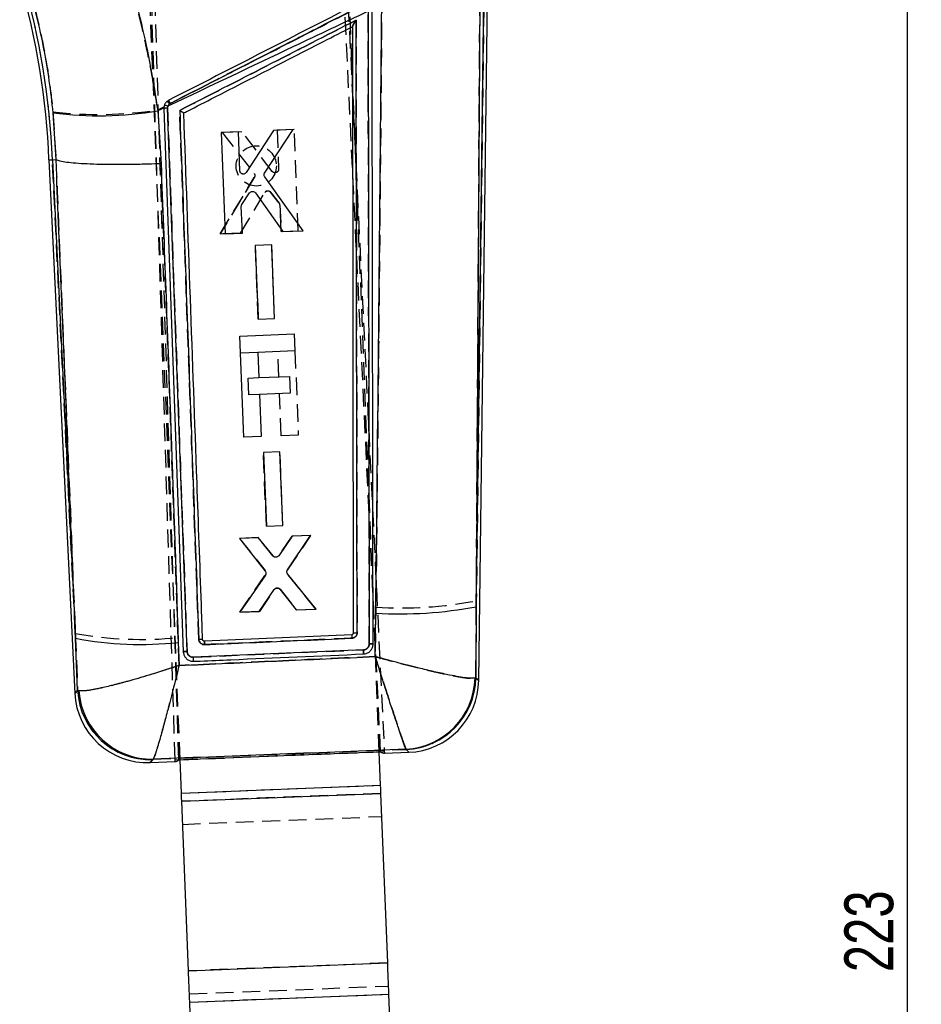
# Model space of a CAD drawing. Extents: x 37 to 414, y 8 to 317.
# Tile 14 of 18: x 160 to 232, y 197 to 275. Entities that reach past the tile are written whole.
import ezdxf

# ---------------------------------------------------------------- set-up
doc = ezdxf.new("R2010")
doc.units = 0
doc.header["$LTSCALE"] = 1.111111
doc.linetypes.add('HIDDEN', pattern=[1.905, 1.27, -0.635])
doc.layers.get('0').update_dxf_attribs({"linetype": 'CONTINUOUS'})
doc.styles.add('SLDTEXTSTYLE0', font='TXT', dxfattribs={"width": 0.75})
doc.dimstyles.new('SLDDIMSTYLE0', dxfattribs={"dimtxt": 3.888889, "dimasz": 3.668889, "dimexe": 0, "dimexo": 0.0625, "dimgap": 0.972222, "dimtad": 1, "dimdec": 0, "dimrnd": 1e-09, "dimzin": 12, "dimtxsty": 'SLDTEXTSTYLE0', "dimsah": 1, "dimcen": 0.09, "dimazin": 3, "dimtfac": 1, "dimtdec": 0, "dimtofl": 0, "dimtmove": 0, "dimatfit": 3, "dimtolj": 1, "dimtzin": 12})

# ---------------------------------------------------------------- blocks, each defined once
blk = doc.blocks.new('_D')
at = {"color": 179, "linetype": 'CONTINUOUS'}
for p, q in [((177.271, 317.066), (231.762, 317.066)), ((230.651, 94.293), (230.651, 317.066)), ((224.153, 94.293), (231.762, 94.293))]:
    blk.add_line(p, q, dxfattribs=at)
for points in [[(230.651, 317.066), (230.086, 313.397), (231.215, 313.397)], [(230.651, 94.293), (231.215, 97.962), (230.086, 97.962)]]:
    blk.add_solid(points, dxfattribs=at)
at = {"color": 179, "linetype": 'CONTINUOUS', "insert": (225.638, 199.248, 0.1), "char_height": 3.8889, "attachment_point": 1, "rotation": 90, "style": 'SLDTEXTSTYLE0'}
blk.add_mtext('223', dxfattribs=at)

msp = doc.modelspace()

# ---------------------------------------------------------------- linework, layer by layer
at = {"color": 7, "linetype": 'HIDDEN'}
for p, q in [((172.64162, 216.156239), (169.839555, 305.851305)), ((172.343846, 216.144422), (169.574533, 305.666247)), ((188.707907, 216.793621), (185.000271, 293.85961)), ((185.305337, 293.233985), (189.00568, 216.80543)), ((172.743547, 216.160284), (170.087753, 283.103937)), ((188.606069, 216.789583), (185.950276, 283.733228)), ((196.981805, 280.191297), (196.328891, 228.818187)), ((170.969838, 267.898949), (171.462022, 268.150361)), ((171.965858, 268.415721), (171.901722, 268.374959)), ((162.623547, 267.746629), (162.863239, 263.941655)), ((177.663652, 266.165459), (176.097637, 266.103486)), ((176.097637, 266.103486), (178.637476, 262.835892)), ((180.089523, 262.999544), (177.663652, 266.165459)), ((181.834725, 266.330505), (180.462474, 266.276205)), ((180.462474, 266.276205), (180.585612, 263.179125)), ((182.15542, 258.266645), (181.834725, 266.330505)), ((164.402345, 226.209866), (162.576146, 263.929004)), ((162.863239, 263.941655), (162.863776, 263.941416)), ((178.655744, 262.523899), (175.932268, 258.020299)), ((175.932268, 258.020299), (178.655744, 262.523899)), ((177.561646, 258.084798), (179.495884, 261.323655)), ((179.952017, 261.354187), (180.639833, 260.485532)), ((180.639833, 260.485532), (179.952017, 261.354187)), ((180.699055, 260.32562), (180.783065, 258.212315)), ((180.783065, 258.212315), (180.699055, 260.32562)), ((175.932268, 258.020299), (177.561646, 258.084798)), ((177.561646, 258.084798), (175.932268, 258.020299)), ((180.783065, 258.212315), (182.15542, 258.266645)), ((180.039805, 257.151479), (178.727794, 257.099556)), ((180.272982, 251.287574), (180.039805, 257.151479)), ((178.727794, 257.099556), (178.960888, 251.235628)), ((178.960888, 251.235628), (178.727794, 257.099556)), ((178.960888, 251.235628), (180.272982, 251.287574)), ((178.922697, 248.591246), (177.551561, 248.536857)), ((180.598518, 246.646734), (180.518863, 248.654576)), ((181.891214, 248.70898), (182.157209, 242.004143)), ((178.15635, 246.549854), (179.00275, 246.583426)), ((178.20959, 245.207841), (178.15635, 246.549854)), ((179.055999, 245.24142), (178.20959, 245.207841)), ((180.784859, 241.949702), (180.651758, 245.304728)), ((182.157209, 242.004143), (180.784859, 241.949702)), ((180.693889, 240.664469), (179.381877, 240.612538)), ((179.381877, 240.612538), (179.614945, 234.748537)), ((179.614945, 234.748537), (179.381877, 240.612538)), ((180.927051, 234.800482), (180.693889, 240.664469)), ((179.614945, 234.748537), (180.927051, 234.800482)), ((178.953217, 233.840311), (177.477944, 233.781921)), ((177.477944, 233.781921), (179.529509, 231.214644)), ((180.136333, 232.38186), (178.953217, 233.840311)), ((181.642268, 233.94675), (180.579521, 232.40062)), ((181.299721, 231.253961), (183.148467, 234.006369)), ((183.148467, 234.006369), (181.642268, 233.94675)), ((179.541413, 230.886856), (177.500189, 227.909507)), ((177.500189, 227.909507), (179.541413, 230.886856)), ((183.561559, 228.149483), (181.314327, 230.926262)), ((179.095715, 227.972673), (180.265562, 229.714485)), ((180.712749, 229.73297), (182.026675, 228.088716)), ((182.026675, 228.088716), (183.561559, 228.149483)), ((188.331638, 228.304857), (188.284505, 224.372404)), ((196.294797, 222.662488), (196.328891, 228.818187)), ((177.500189, 227.909507), (179.095715, 227.972673)), ((179.095715, 227.972673), (177.500189, 227.909507)), ((164.402345, 226.209866), (164.583867, 221.661182)), ((172.660881, 223.655017), (172.586824, 225.88511)), ((173.804001, 224.324005), (187.343578, 224.907355)), ((196.294797, 222.662488), (196.230243, 222.645203)), ((164.691068, 221.633727), (164.583867, 221.661182)), ((172.743641, 216.157915), (188.70802, 216.791252)), ((190.738316, 216.986859), (190.756805, 216.97324)), ((170.572337, 216.177965), (170.60192, 216.200219)), ((172.849084, 213.50004), (188.711606, 214.129345)), ((188.737337, 213.480758), (172.874815, 212.851459)), ((172.947719, 211.013796), (188.81024, 211.643094)), ((189.272988, 199.978789), (173.410466, 199.349491)), ((173.48337, 197.511828), (189.345892, 198.141126)), ((173.5091, 196.863243), (189.371622, 197.492542))]:
    msp.add_line(p, q, dxfattribs=at)
at = {"color": 7, "linetype": 'CONTINUOUS'}
for p, q in [((196.322789, 228.338206), (196.981805, 280.191297)), ((196.519264, 222.461695), (197.252953, 280.190224)), ((196.61085, 276.791969), (196.322789, 228.338206)), ((187.716348, 275.750438), (187.803924, 225.388782)), ((186.461151, 274.521867), (186.461149, 274.52294)), ((186.461151, 274.521867), (186.537903, 226.2484)), ((171.745338, 268.039862), (171.767957, 268.188858)), ((162.866559, 263.941796), (162.634009, 267.671572)), ((171.451631, 268.038573), (170.97538, 267.812291)), ((170.97538, 267.812291), (171.229377, 263.614068)), ((171.451631, 268.038573), (171.452024, 268.003376)), ((171.452024, 268.003376), (173.000711, 224.750811)), ((173.301483, 224.788407), (171.745338, 268.039862)), ((177.384303, 266.15409), (176.012063, 266.099507)), ((176.012063, 266.099507), (176.331191, 258.03558)), ((177.506901, 263.056988), (177.384303, 266.15409)), ((180.183102, 266.265409), (178.015657, 262.917267)), ((179.476105, 262.869166), (181.749104, 266.327688)), ((181.749104, 266.327688), (180.183102, 266.265409)), ((162.305268, 263.917068), (162.576146, 263.929004)), ((162.305268, 263.917068), (164.3619, 221.438447)), ((162.576146, 263.929004), (162.866559, 263.941796)), ((162.576146, 263.929004), (164.420843, 225.827793)), ((162.867096, 263.941565), (162.866559, 263.941796)), ((182.5543, 258.283006), (179.48261, 262.556704)), ((177.666236, 260.367559), (178.283075, 261.287974)), ((178.74019, 261.293674), (180.924933, 258.218231)), ((177.703536, 258.090148), (177.619867, 260.203468)), ((176.331191, 258.03558), (177.703536, 258.090148)), ((180.924933, 258.218231), (182.5543, 258.283006)), ((180.040343, 257.151628), (178.728342, 257.099451)), ((180.272519, 251.287663), (180.040343, 257.151628)), ((178.728342, 257.099451), (178.960433, 251.235502)), ((178.960433, 251.235502), (180.272519, 251.287663)), ((177.497642, 249.895947), (181.837294, 250.068115)), ((177.817557, 241.831982), (177.497642, 249.895947)), ((181.837294, 250.068115), (181.891213, 248.709017)), ((181.891213, 248.709017), (178.923911, 248.591298)), ((178.923911, 248.591298), (179.003566, 246.583464)), ((179.003566, 246.583464), (181.445733, 246.680343)), ((181.445733, 246.680343), (181.498974, 245.338337)), ((181.498974, 245.338337), (179.056806, 245.24145)), ((179.056806, 245.24145), (179.189907, 241.886424)), ((179.189907, 241.886424), (177.817557, 241.831982)), ((180.694409, 240.664611), (179.382406, 240.612442)), ((179.382406, 240.612442), (179.614519, 234.74841)), ((180.926616, 234.800579), (180.694409, 240.664611)), ((179.614519, 234.74841), (180.926616, 234.800579)), ((178.969181, 233.840706), (177.462994, 233.780811)), ((177.462994, 233.780811), (179.523974, 231.183516)), ((180.151072, 232.383618), (178.969181, 233.840706)), ((181.658214, 233.947629), (180.594353, 232.400032)), ((181.291737, 231.284553), (183.133476, 234.006287)), ((183.133476, 234.006287), (181.658214, 233.947629)), ((179.535374, 230.855683), (177.515179, 227.909611)), ((183.57651, 228.150563), (181.305837, 230.956854)), ((179.050053, 227.970624), (180.229593, 229.713807)), ((180.676839, 229.730802), (181.980995, 228.087144)), ((181.980995, 228.087144), (183.57651, 228.150563)), ((196.322789, 228.338206), (196.291649, 222.665304)), ((177.515179, 227.909611), (179.050053, 227.970624)), ((188.281088, 224.373037), (188.32205, 227.82276)), ((164.586852, 221.664185), (164.420843, 225.827793)), ((186.40649, 226.112271), (174.680916, 225.604163)), ((186.5379, 226.2484), (186.537902, 226.248885)), ((172.601229, 225.501964), (172.662603, 223.65758)), ((174.540809, 225.716853), (174.53859, 225.736747)), ((187.343322, 224.907422), (173.803676, 224.324012)), ((196.291649, 222.665304), (196.226374, 222.647915)), ((164.586852, 221.664185), (164.694349, 221.636871)), ((172.343846, 216.144422), (189.00568, 216.80543)), ((188.711606, 214.129345), (188.606069, 216.789583)), ((188.70802, 216.791252), (188.707907, 216.793621)), ((189.010523, 216.676781), (190.963574, 216.754267)), ((190.753906, 216.976309), (190.735209, 216.990093)), ((170.369973, 215.937274), (172.34921, 216.015795)), ((170.604725, 216.20358), (170.575059, 216.181198)), ((172.641694, 216.153869), (172.64162, 216.156239)), ((172.641694, 216.153869), (172.743641, 216.157915)), ((172.849084, 213.50004), (172.743547, 216.160284)), ((172.849084, 213.50004), (188.711606, 214.129345)), ((172.874815, 212.851459), (188.737337, 213.480758)), ((189.272988, 199.978789), (188.737337, 213.480758)), ((173.410466, 199.349491), (172.874815, 212.851459)), ((173.410466, 199.349491), (189.272988, 199.978789)), ((173.5091, 196.863243), (189.371622, 197.492542)), ((173.99867, 184.522835), (173.5091, 196.863243)), ((189.861192, 185.152138), (189.371622, 197.492542))]:
    msp.add_line(p, q, dxfattribs=at)
at = {"color": 7, "linetype": 'CONTINUOUS', "flags": 128}
for points in [[(173.000724, 224.750491), (173.001929, 224.731015), (173.003134, 224.711547)], [(189.00568, 216.80543), (189.009126, 216.734262), (189.011201, 216.691391), (189.011906, 216.676841)], [(172.347826, 216.015743), (172.347376, 216.030309), (172.346049, 216.073209), (172.343846, 216.144422)], [(188.737337, 213.480758), (188.7343, 213.55732), (188.731191, 213.63567), (188.728021, 213.71557), (188.7248, 213.796759), (188.721539, 213.878991), (188.718244, 213.962005), (188.714931, 214.045541), (188.711606, 214.129345)], [(172.874815, 212.851459), (172.871777, 212.928021), (172.868669, 213.006372), (172.865499, 213.086264), (172.862278, 213.167461), (172.859016, 213.249693), (172.855723, 213.332707), (172.852409, 213.416243), (172.849084, 213.50004)], [(189.371622, 197.492542), (189.358879, 197.813777), (189.346175, 198.134007), (189.33355, 198.452229), (189.321044, 198.767448), (189.308697, 199.078681), (189.296546, 199.384952), (189.284631, 199.6853), (189.272988, 199.978789)], [(173.5091, 196.863243), (173.496356, 197.184475), (173.483652, 197.504705), (173.471028, 197.82293), (173.458522, 198.138149), (173.446175, 198.449383), (173.434025, 198.75565), (173.422109, 199.056001), (173.410466, 199.349491)]]:
    msp.add_lwpolyline(points, dxfattribs=at)
at = {"color": 8, "linetype": 'CONTINUOUS', "flags": 128}
for points in [[(196.291649, 222.665304), (196.49361, 222.484643), (196.519264, 222.461695)], [(164.3619, 221.438447), (164.387241, 221.463876), (164.586852, 221.664185)], [(190.963574, 216.754267), (190.939941, 216.779293), (190.753906, 216.976309)], [(170.575059, 216.181198), (170.393076, 215.964751), (170.369973, 215.937274)]]:
    msp.add_lwpolyline(points, dxfattribs=at)
at = {"color": 7, "linetype": 'HIDDEN', "flags": 128}
for points in [[(196.519264, 222.461695), (196.494658, 222.483704), (196.294797, 222.662488)], [(164.583867, 221.661182), (164.386245, 221.462877), (164.3619, 221.438447)], [(190.756805, 216.97324), (190.940909, 216.778265), (190.963574, 216.754267)], [(170.369973, 215.937274), (170.392168, 215.963671), (170.572337, 216.177965)]]:
    msp.add_lwpolyline(points, dxfattribs=at)
at = {"color": 7, "linetype": 'HIDDEN'}
msp.add_circle((178.811832, 263.434304), 1.6, dxfattribs=at)
at = {"color": 7, "linetype": 'CONTINUOUS'}
for centre, radius, start, end in [((102.987172, 261.563499), 59.364769, 2.27207557, 16.27185122), ((102.987172, 261.563499), 59.635908, 2.27327664, 16.27185122), ((171.354911, 267.217407), 1.055616, 66.96555797, 82.55830887), ((161.87749, 263.323921), 11.300712, 26.77730313, 28.18434134), ((166.3262, 296.105512), 28.672656, 262.60145144, 279.33152724), ((171.705373, 267.163901), 0.876872, 87.38771581, 106.79352778), ((190.193143, 261.131047), 33.360799, 266.78478829, 280.58756235), ((169.59706, 252.931015), 27.593077, 259.18776135, 276.2504118), ((193.64292, 226.235027), 7.237471, 180.97185375, 183.19534815), ((190.402824, 222.806307), 5.825704, 273.27078164, 358.44201967), ((190.482586, 222.780169), 5.810199, 272.67652942, 358.86721347), ((190.734231, 222.535217), 5.7855, 272.04696997, 359.48318591), ((170.140631, 221.718226), 5.7855, 182.57962199, 272.4484037), ((170.389003, 221.989482), 5.811263, 183.20892274, 271.83471771), ((170.512459, 222.034534), 5.831684, 183.91003739, 270.90654443)]:
    msp.add_arc(centre, radius, start, end, dxfattribs=at)
at = {"color": 7, "linetype": 'HIDDEN'}
for centre, radius, start, end in [((102.987172, 261.563499), 59.635908, 2.27327664, 16.27185122), ((169.477722, 266.574025), 3.019791, 36.61086031, 41.87956661), ((160.727204, 262.735783), 12.592419, 26.81172048, 28.07110479), ((166.243186, 298.151918), 30.619984, 263.21109606, 278.87996588), ((171.70523, 267.163385), 0.877325, 87.39365824, 106.77485091), ((179.735192, 261.178296), 0.279997, 113.07606142, 148.72446604), ((180.424072, 260.3147), 0.275201, 2.27470923, 38.37034633), ((180.497228, 229.555239), 0.28112, 106.95141882, 145.49564922), ((190.338732, 259.587918), 31.347382, 266.3289828, 281.01637808), ((169.65204, 255.217594), 29.478935, 259.74188576, 275.71356437), ((196.883011, 226.351818), 10.479259, 181.30984686, 182.84588943), ((190.407201, 222.80261), 5.825169, 273.25856593, 358.45156945), ((190.486062, 222.776787), 5.80986, 272.67099215, 358.87272925), ((170.385703, 221.985882), 5.810915, 183.20321911, 271.8405336), ((170.508664, 222.03059), 5.831117, 183.90254784, 270.91636059)]:
    msp.add_arc(centre, radius, start, end, dxfattribs=at)
at = {"color": 7, "linetype": 'CONTINUOUS'}
for centre, major_axis, start_param, end_param in [((185.564664, 287.849128), (-3.448912, 71.172211), 3.08141312, 3.141257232), ((170.146004, 287.237438), (-2.200152, 71.221752), 3.141928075, 3.201772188)]:
    msp.add_ellipse(centre, major_axis=major_axis, ratio=0.069924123, start_param=start_param, end_param=end_param, dxfattribs=at)
at = {"color": 7, "linetype": 'HIDDEN'}
for points, knots in [([(170.969838, 267.898949), (170.783305, 269.04458), (170.410247, 271.335792), (169.655953, 274.776655), (168.769051, 278.20844), (168.05577, 280.454552), (167.699133, 281.577596)], [0, 0, 0, 0, 0.246889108, 0.493767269, 0.7468862, 1, 1, 1, 1]), ([(160.584494, 278.057987), (160.822366, 277.238118), (161.298119, 275.598357), (161.868338, 273.035249), (162.331058, 270.412473), (162.526047, 268.635272), (162.623547, 267.746629)], [0, 0, 0, 0, 0.245832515, 0.491671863, 0.745823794, 1, 1, 1, 1]), ([(196.328891, 228.818187), (196.357824, 233.610772), (196.455875, 249.852077), (196.552115, 266.091821), (196.619957, 277.539441)], [0, 0, 0, 0, 0.295086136, 1, 1, 1, 1]), ([(188.813886, 277.012313), (188.711937, 265.567345), (188.567317, 249.332026), (188.385333, 233.09555), (188.331638, 228.304857)], [0, 0, 0, 0, 0.704942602, 1, 1, 1, 1]), ([(171.901722, 268.374959), (176.002333, 270.469217), (181.11915, 273.08247), (186.235994, 275.695706), (187.252207, 276.214698)], [0, 0, 0, 0, 0.801398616, 1, 1, 1, 1]), ([(187.124975, 276.174122), (184.598472, 274.881009), (179.545469, 272.294786), (174.492393, 269.708742), (171.965858, 268.415721)], [0, 0, 0, 0, 0.500000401, 1, 1, 1, 1]), ([(187.803901, 225.388857), (187.789893, 233.793458), (187.761878, 250.602597), (187.731306, 267.409876), (187.71602, 275.813485)], [0, 0, 0, 0, 0.500001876, 1, 1, 1, 1]), ([(172.715576, 267.856831), (175.009859, 269.031008), (179.689439, 271.42594), (184.368958, 273.821025), (186.754223, 275.041858)], [0, 0, 0, 0, 0.490275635, 1, 1, 1, 1]), ([(186.754223, 275.041858), (186.753576, 275.0408), (186.712724, 274.973999), (186.635222, 274.845136), (186.543306, 274.68642), (186.488977, 274.58656), (186.464941, 274.537789), (186.46231, 274.527508), (186.461149, 274.522969)], [0, 0, 0, 0, 0.005314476, 0.335571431, 0.640500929, 0.809002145, 0.91569477, 1, 1, 1, 1]), ([(186.754223, 275.041858), (186.769159, 266.823395), (186.798701, 250.567588), (186.825889, 234.310362), (186.839332, 226.272317)], [0, 0, 0, 0, 0.50557091, 1, 1, 1, 1]), ([(171.901722, 268.374959), (171.87475, 268.350222), (171.81406, 268.294562), (171.753911, 268.176857), (171.748054, 268.085486), (171.745125, 268.039802)], [0, 0, 0, 0, 0.285715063, 0.6428684, 1, 1, 1, 1]), ([(171.745125, 268.039802), (172.00495, 260.830489), (172.524593, 246.41207), (173.042486, 231.996385), (173.30143, 224.788645)], [0, 0, 0, 0, 0.500007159, 1, 1, 1, 1]), ([(172.715576, 267.856831), (172.716636, 267.856212), (172.723784, 267.852046), (172.766848, 267.826817), (172.840194, 267.782959), (172.926062, 267.729604), (172.988314, 267.688957), (173.027859, 267.660965), (173.034544, 267.653574), (173.037667, 267.650122)], [0, 0, 0, 0, 0.007092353, 0.047795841, 0.287836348, 0.495429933, 0.676734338, 0.848986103, 1, 1, 1, 1]), ([(174.230566, 225.751603), (173.97997, 232.727544), (173.475827, 246.761558), (172.96998, 260.797691), (172.715576, 267.856831)], [0, 0, 0, 0, 0.497073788, 1, 1, 1, 1]), ([(162.863776, 263.941416), (163.142215, 257.128917), (163.656314, 244.5506), (164.167857, 231.974614), (164.402345, 226.209866)], [0, 0, 0, 0, 0.541606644, 1, 1, 1, 1]), ([(172.586824, 225.88511), (172.38874, 231.656363), (171.957093, 244.232548), (171.486199, 256.809778), (171.231399, 263.615275)], [0, 0, 0, 0, 0.45890334, 1, 1, 1, 1]), ([(178.637476, 262.835892), (178.654165, 262.80927), (178.687543, 262.756027), (178.700104, 262.661144), (178.686271, 262.581508), (178.663696, 262.538905), (178.655744, 262.523899)], [0, 0, 0, 0, 0.28212009, 0.564230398, 0.846501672, 1, 1, 1, 1]), ([(180.396039, 262.90551), (180.365751, 262.89859), (180.305177, 262.884751), (180.212432, 262.903759), (180.138235, 262.944385), (180.103649, 262.983548), (180.089523, 262.999544)], [0, 0, 0, 0, 0.270674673, 0.541326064, 0.812658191, 1, 1, 1, 1]), ([(180.585612, 263.179125), (180.583693, 263.147651), (180.579854, 263.084701), (180.534701, 263.00001), (180.471153, 262.937188), (180.419142, 262.915253), (180.396039, 262.90551)], [0, 0, 0, 0, 0.263735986, 0.527496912, 0.790115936, 1, 1, 1, 1]), ([(179.625446, 261.435891), (179.655359, 261.445338), (179.715184, 261.464233), (179.81002, 261.452689), (179.893137, 261.415749), (179.933385, 261.373667), (179.952017, 261.354187)], [0, 0, 0, 0, 0.2587273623, 0.5174419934, 0.7766174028, 1, 1, 1, 1]), ([(180.409321, 232.28758), (180.37776, 232.284171), (180.314642, 232.277354), (180.222585, 232.30759), (180.165483, 232.348826), (180.140504, 232.377144), (180.136338, 232.381867)], [0, 0, 0, 0, 0.3121664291, 0.624301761, 0.9373430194, 1, 1, 1, 1]), ([(180.415265, 229.824142), (180.446068, 229.830285), (180.507674, 229.842569), (180.600912, 229.820783), (180.669967, 229.780254), (180.701816, 229.745053), (180.712749, 229.73297)], [0, 0, 0, 0, 0.283625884, 0.567231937, 0.851441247, 1, 1, 1, 1]), ([(186.416676, 225.831533), (186.213869, 225.822791), (185.199832, 225.779081), (181.28946, 225.61051), (177.581918, 225.450816), (174.6856, 225.326063)], [0, 0, 0, 0, 0.051863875, 0.259319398, 1, 1, 1, 1]), ([(186.839332, 226.272317), (186.837952, 226.246465), (186.833935, 226.171228), (186.789311, 226.051382), (186.694528, 225.93506), (186.565521, 225.852883), (186.466402, 225.83866), (186.416676, 225.831525)], [0, 0, 0, 0, 0.115656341, 0.3366019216, 0.5572982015, 0.7779045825, 1, 1, 1, 1]), ([(186.537902, 226.248885), (186.542425, 226.251903), (186.551471, 226.257939), (186.621028, 226.265639), (186.720553, 226.271114), (186.799739, 226.271916), (186.839332, 226.272317)], [0, 0, 0, 0, 0.250000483, 0.499998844, 0.749999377, 1, 1, 1, 1]), ([(174.685597, 225.326115), (174.635692, 225.329651), (174.535879, 225.336724), (174.401147, 225.409199), (174.297852, 225.518478), (174.241887, 225.639937), (174.233721, 225.72048), (174.230566, 225.751603)], [0, 0, 0, 0, 0.215728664, 0.431474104, 0.647460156, 0.863773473, 1, 1, 1, 1]), ([(174.680915, 225.604178), (174.680666, 225.60009), (174.680167, 225.591915), (174.680963, 225.528732), (174.682766, 225.437625), (174.684654, 225.36325), (174.685599, 225.326063)], [0, 0, 0, 0, 0.249998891, 0.500005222, 0.750002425, 1, 1, 1, 1]), ([(187.343579, 224.90734), (187.379436, 224.911386), (187.46917, 224.921511), (187.602354, 224.98606), (187.719511, 225.101089), (187.791558, 225.242326), (187.800017, 225.34268), (187.803909, 225.388857)], [0, 0, 0, 0, 0.147099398, 0.368115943, 0.589480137, 0.811103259, 1, 1, 1, 1]), ([(187.803909, 225.389132), (187.844083, 225.388794), (187.924432, 225.388117), (188.026121, 225.382731), (188.096575, 225.375104), (188.106382, 225.369097), (188.111211, 225.36614)], [0, 0, 0, 0, 0.251898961, 0.503799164, 0.755696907, 1, 1, 1, 1]), ([(188.284505, 224.372404), (185.66752, 224.253846), (180.45948, 224.017906), (175.251772, 223.775578), (172.660881, 223.655017)], [0, 0, 0, 0, 0.502489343, 1, 1, 1, 1]), ([(173.000718, 224.750655), (173.005116, 224.75432), (173.013912, 224.761651), (173.083228, 224.773097), (173.18263, 224.783059), (173.261826, 224.786892), (173.301424, 224.788809)], [0, 0, 0, 0, 0.24999945, 0.499998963, 0.749999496, 1, 1, 1, 1]), ([(173.30143, 224.788645), (173.306649, 224.744552), (173.318253, 224.64651), (173.392673, 224.508913), (173.512348, 224.396882), (173.656525, 224.330567), (173.757419, 224.326083), (173.804, 224.324012)], [0, 0, 0, 0, 0.175175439, 0.389511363, 0.603360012, 0.816876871, 1, 1, 1, 1]), ([(187.344071, 224.90737), (187.34497, 224.886453), (187.346766, 224.844618), (187.349492, 224.783273), (187.352098, 224.726254), (187.354481, 224.675905), (187.356543, 224.634302), (187.358184, 224.603459), (187.359223, 224.586296), (187.359584, 224.58236), (187.359721, 224.580863)], [0, 0, 0, 0, 0.131339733, 0.262675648, 0.394024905, 0.525363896, 0.656713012, 0.788051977, 0.919393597, 1, 1, 1, 1]), ([(188.284505, 224.372404), (188.286375, 224.366518), (188.487149, 223.734483), (188.877167, 222.514166), (189.384318, 220.94701), (189.800321, 219.678709), (190.115771, 218.73132), (190.359806, 218.013503), (190.605389, 217.308756), (190.685455, 217.114867), (190.738316, 216.986859)], [0, 0, 0, 0, 0.001590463, 0.170780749, 0.331684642, 0.459581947, 0.587454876, 0.692090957, 0.796714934, 1, 1, 1, 1]), ([(188.284505, 224.372404), (188.290467, 224.370735), (188.930603, 224.191517), (190.176655, 223.853139), (191.804311, 223.440523), (193.145577, 223.12549), (194.167812, 222.906256), (194.964017, 222.757296), (195.771594, 222.631517), (196.047853, 222.63976), (196.230243, 222.645203)], [0, 0, 0, 0, 0.001590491, 0.1707796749, 0.3316833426, 0.4595811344, 0.5874542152, 0.6920903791, 0.7967143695, 1, 1, 1, 1]), ([(172.660881, 223.655017), (172.655005, 223.65307), (172.000788, 223.436265), (170.725414, 223.028343), (169.060105, 222.534646), (167.689888, 222.161871), (166.44829, 221.858438), (165.289533, 221.627493), (164.896303, 221.631589), (164.691068, 221.633727)], [0, 0, 0, 0, 0.001604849, 0.178681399, 0.346562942, 0.479530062, 0.612466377, 0.797737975, 1, 1, 1, 1]), ([(172.660881, 223.655017), (172.659405, 223.649027), (172.495028, 222.981982), (172.173266, 221.697535), (171.749607, 220.062684), (171.39795, 218.753762), (171.076144, 217.604886), (170.770988, 216.589186), (170.659899, 216.333608), (170.60192, 216.200219)], [0, 0, 0, 0, 0.001604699, 0.178686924, 0.346568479, 0.479537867, 0.612476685, 0.797748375, 1, 1, 1, 1]), ([(170.60192, 216.200219), (173.960249, 216.331101), (180.672355, 216.592686), (187.384513, 216.855528), (190.738316, 216.986859)], [0, 0, 0, 0, 0.500339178, 1, 1, 1, 1])]:
    msp.add_open_spline(points, degree=3, knots=knots, dxfattribs=at)
at = {"color": 7, "linetype": 'CONTINUOUS'}
for points, knots in [([(167.833635, 281.331951), (168.169004, 280.248412), (168.839746, 278.081322), (169.690309, 274.719381), (170.425743, 271.292166), (170.792165, 268.972265), (170.97538, 267.812291)], [0, 0, 0, 0, 0.246887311, 0.493777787, 0.746883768, 1, 1, 1, 1]), ([(162.634009, 267.671572), (162.5427, 268.518853), (162.36009, 270.213347), (161.921711, 272.770619), (161.36762, 275.327092), (160.890442, 276.998535), (160.651856, 277.834246)], [0, 0, 0, 0, 0.246009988, 0.492000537, 0.746003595, 1, 1, 1, 1]), ([(186.996804, 276.421482), (184.470396, 275.128098), (179.417581, 272.541331), (174.364731, 269.954683), (171.838305, 268.661359)], [0, 0, 0, 0, 0.499999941, 1, 1, 1, 1]), ([(171.966363, 268.415162), (174.493109, 269.707741), (179.546605, 272.292901), (184.600054, 274.878206), (187.126779, 276.170859)], [0, 0, 0, 0, 0.499999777, 1, 1, 1, 1]), ([(188.32205, 227.82276), (188.331459, 228.643793), (188.516516, 244.791043), (188.66046, 260.936941), (188.797085, 276.261875)], [0, 0, 0, 0, 0.0508466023, 1, 1, 1, 1]), ([(187.716348, 275.750438), (185.737289, 274.813529), (180.41968, 272.296112), (175.104796, 269.772964), (171.767957, 268.188858)], [0, 0, 0, 0, 0.372170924, 1, 1, 1, 1]), ([(188.111202, 225.366333), (188.110911, 225.568744), (188.109459, 226.580796), (188.103308, 230.831376), (188.078787, 247.417192), (188.052147, 263.19165), (188.030976, 275.728026)], [0, 0, 0, 0, 0.012056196, 0.060281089, 0.253180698, 1, 1, 1, 1]), ([(186.754433, 275.041962), (184.369095, 273.821084), (179.689576, 271.425985), (175.009997, 269.031037), (172.715786, 267.85689)], [0, 0, 0, 0, 0.509739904, 1, 1, 1, 1]), ([(173.037675, 267.650122), (173.132722, 267.698777), (173.950555, 268.117427), (177.659528, 270.016076), (182.038975, 272.257999), (185.695622, 274.129966), (186.461151, 274.521867)], [0, 0, 0, 0, 0.0212418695, 0.1827758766, 0.8289119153, 1, 1, 1, 1]), ([(186.461149, 274.52294), (186.462308, 274.527459), (186.464934, 274.537692), (186.488927, 274.586308), (186.543115, 274.685923), (186.635164, 274.844665), (186.712589, 274.973863), (186.753786, 275.040909), (186.754433, 275.041962)], [0, 0, 0, 0, 0.084204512, 0.190690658, 0.358772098, 0.662846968, 0.994705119, 1, 1, 1, 1]), ([(186.839358, 226.272391), (186.825946, 234.310428), (186.79882, 250.567706), (186.769338, 266.823481), (186.754433, 275.041962)], [0, 0, 0, 0, 0.494427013, 1, 1, 1, 1]), ([(171.838305, 268.661359), (171.770893, 268.618072), (171.636072, 268.5315), (171.503198, 268.326476), (171.455872, 268.153302), (171.452288, 268.056352), (171.451631, 268.038573)], [0, 0, 0, 0, 0.30993796, 0.619849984, 0.930284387, 1, 1, 1, 1]), ([(171.767957, 268.188858), (171.772224, 268.199892), (171.792761, 268.252997), (171.851101, 268.341222), (171.927924, 268.390504), (171.966363, 268.415162)], [0, 0, 0, 0, 0.115851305, 0.557608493, 1, 1, 1, 1]), ([(172.715786, 267.85689), (172.716847, 267.856272), (172.723891, 267.852167), (172.766853, 267.826976), (172.840132, 267.783175), (172.926027, 267.729775), (172.988296, 267.689071), (173.027887, 267.661013), (173.034555, 267.653593), (173.037675, 267.650122)], [0, 0, 0, 0, 0.007092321, 0.047100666, 0.287226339, 0.49490292, 0.676268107, 0.848548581, 1, 1, 1, 1]), ([(172.715786, 267.85689), (172.970167, 260.797757), (173.475967, 246.761644), (173.980047, 232.727584), (174.230612, 225.751625)], [0, 0, 0, 0, 0.502926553, 1, 1, 1, 1]), ([(174.53859, 225.736747), (174.534391, 225.85452), (174.501363, 226.780702), (174.352972, 230.940574), (173.858322, 244.793133), (173.389939, 257.838721), (173.037675, 267.650122)], [0, 0, 0, 0, 0.008430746, 0.066300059, 0.297777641, 1, 1, 1, 1]), ([(164.420843, 225.827793), (164.176974, 231.824401), (163.660354, 244.52781), (163.14119, 257.23354), (162.867096, 263.941565)], [0, 0, 0, 0, 0.472047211, 1, 1, 1, 1]), ([(171.229377, 263.614068), (171.162074, 263.611454), (170.716494, 263.594151), (169.813265, 263.566007), (168.547543, 263.543577), (167.272689, 263.540995), (166.104244, 263.56039), (165.070791, 263.600371), (164.206405, 263.66053), (163.533956, 263.738658), (163.059494, 263.832243), (162.931229, 263.905125), (162.867096, 263.941565)], [0, 0, 0, 0, 0.016456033, 0.108947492, 0.220330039, 0.331712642, 0.443094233, 0.554475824, 0.665856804, 0.777237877, 0.88861892, 1, 1, 1, 1]), ([(171.229377, 263.614068), (171.480813, 256.913251), (171.957527, 244.208717), (172.394657, 231.505201), (172.601229, 225.501964)], [0, 0, 0, 0, 0.527435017, 1, 1, 1, 1]), ([(177.717554, 262.79925), (177.688039, 262.809638), (177.629013, 262.830414), (177.560438, 262.896488), (177.517079, 262.974823), (177.510069, 263.03141), (177.506901, 263.056988)], [0, 0, 0, 0, 0.260959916, 0.521878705, 0.783885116, 1, 1, 1, 1]), ([(178.015657, 262.917267), (177.996149, 262.892828), (177.957128, 262.843943), (177.872245, 262.800747), (177.789021, 262.78653), (177.73804, 262.795604), (177.717554, 262.79925)], [0, 0, 0, 0, 0.272807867, 0.545678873, 0.817441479, 1, 1, 1, 1]), ([(179.48261, 262.556704), (179.466953, 262.583838), (179.43564, 262.638105), (179.426617, 262.73321), (179.443342, 262.812388), (179.467528, 262.854303), (179.476105, 262.869166)], [0, 0, 0, 0, 0.281515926, 0.563014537, 0.845044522, 1, 1, 1, 1]), ([(178.283075, 261.287974), (178.303357, 261.31218), (178.343923, 261.360596), (178.430619, 261.40211), (178.520428, 261.415404), (178.576511, 261.401601), (178.602147, 261.395292)], [0, 0, 0, 0, 0.260746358, 0.521535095, 0.781294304, 1, 1, 1, 1]), ([(178.602147, 261.395292), (178.631402, 261.382552), (178.685333, 261.359066), (178.722972, 261.314207), (178.740193, 261.293681)], [0, 0, 0, 0, 0.542458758, 1, 1, 1, 1]), ([(177.619867, 260.203468), (177.621351, 260.23477), (177.62412, 260.293158), (177.652889, 260.343982), (177.666236, 260.367559)], [0, 0, 0, 0, 0.536095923, 1, 1, 1, 1]), ([(180.329693, 232.284421), (180.298815, 232.291769), (180.237062, 232.306465), (180.18016, 232.350138), (180.155324, 232.378724), (180.151072, 232.383618)], [0, 0, 0, 0, 0.4532163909, 0.9063939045, 1, 1, 1, 1]), ([(180.594348, 232.400039), (180.573453, 232.376192), (180.531258, 232.328034), (180.442307, 232.287718), (180.372242, 232.279837), (180.335305, 232.283816), (180.329693, 232.284421)], [0, 0, 0, 0, 0.31239772, 0.630870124, 0.943913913, 1, 1, 1, 1]), ([(181.305837, 230.956854), (181.288671, 230.982996), (181.25434, 231.035276), (181.23991, 231.129431), (181.252797, 231.216035), (181.279988, 231.263879), (181.291737, 231.284553)], [0, 0, 0, 0, 0.265562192, 0.531096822, 0.797385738, 1, 1, 1, 1]), ([(179.523974, 231.183516), (179.54092, 231.15713), (179.574811, 231.104363), (179.588325, 231.009809), (179.574571, 230.923469), (179.54713, 230.876014), (179.535374, 230.855683)], [0, 0, 0, 0, 0.266380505, 0.532713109, 0.799805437, 1, 1, 1, 1]), ([(180.229593, 229.713807), (180.249987, 229.737946), (180.290779, 229.786228), (180.37781, 229.827491), (180.456966, 229.83852), (180.503365, 229.830832), (180.51892, 229.828255)], [0, 0, 0, 0, 0.285864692, 0.571781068, 0.85644381, 1, 1, 1, 1]), ([(180.51892, 229.828255), (180.549454, 229.818678), (180.61041, 229.799559), (180.654723, 229.753693), (180.676839, 229.730802)], [0, 0, 0, 0, 0.500916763, 1, 1, 1, 1]), ([(174.690519, 225.326301), (174.893325, 225.335036), (175.907352, 225.378708), (179.816065, 225.547091), (183.521998, 225.706833), (186.416701, 225.831607)], [0, 0, 0, 0, 0.051885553, 0.259427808, 1, 1, 1, 1]), ([(186.537903, 226.2484), (186.536344, 226.233289), (186.533203, 226.202826), (186.509671, 226.162078), (186.474842, 226.131051), (186.438087, 226.115431), (186.414609, 226.113083), (186.40649, 226.112271)], [0, 0, 0, 0, 0.217720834, 0.43888975, 0.660430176, 0.882575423, 1, 1, 1, 1]), ([(186.416701, 225.831607), (186.468207, 225.839163), (186.567359, 225.853708), (186.695658, 225.936524), (186.789337, 226.051454), (186.833961, 226.171299), (186.837978, 226.246537), (186.839358, 226.272391)], [0, 0, 0, 0, 0.229957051, 0.442688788, 0.663388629, 0.884329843, 1, 1, 1, 1]), ([(186.537902, 226.248885), (186.542425, 226.251916), (186.551473, 226.257979), (186.621037, 226.265702), (186.720572, 226.27118), (186.799763, 226.271987), (186.839358, 226.272391)], [0, 0, 0, 0, 0.250000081, 0.499999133, 0.750000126, 1, 1, 1, 1]), ([(174.230612, 225.751625), (174.270763, 225.75272), (174.351066, 225.754908), (174.452882, 225.752487), (174.523551, 225.746393), (174.533631, 225.739927), (174.53859, 225.736747)], [0, 0, 0, 0, 0.25198904, 0.50397847, 0.755967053, 1, 1, 1, 1]), ([(174.230612, 225.751625), (174.233768, 225.720503), (174.241935, 225.63996), (174.297901, 225.518499), (174.401188, 225.40923), (174.53739, 225.335937), (174.638939, 225.329547), (174.690519, 225.326301)], [0, 0, 0, 0, 0.1352855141, 0.3501029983, 0.5645932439, 0.778838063, 1, 1, 1, 1]), ([(174.680916, 225.604178), (174.665242, 225.605282), (174.633893, 225.607488), (174.591639, 225.630222), (174.559243, 225.664459), (174.545082, 225.69609), (174.54139, 225.714031), (174.540809, 225.716853)], [0, 0, 0, 0, 0.239251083, 0.47851572, 0.717401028, 0.955534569, 1, 1, 1, 1]), ([(174.690519, 225.326301), (174.688968, 225.363458), (174.685866, 225.437773), (174.682494, 225.528805), (174.680539, 225.591912), (174.68079, 225.60008), (174.680916, 225.604163)], [0, 0, 0, 0, 0.2499945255, 0.5000030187, 0.7500005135, 1, 1, 1, 1]), ([(187.803932, 225.388782), (187.801487, 225.352485), (187.795407, 225.262232), (187.736675, 225.126426), (187.627154, 225.004711), (187.489403, 224.926461), (187.389454, 224.913425), (187.343322, 224.907407)], [0, 0, 0, 0, 0.148687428, 0.369713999, 0.590399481, 0.810949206, 1, 1, 1, 1]), ([(187.360113, 224.580878), (187.448091, 224.593626), (187.624031, 224.619118), (187.853302, 224.765162), (188.022092, 224.972297), (188.101637, 225.185796), (188.108759, 225.319891), (188.111211, 225.366058)], [0, 0, 0, 0, 0.22096073, 0.441879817, 0.662786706, 0.883903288, 1, 1, 1, 1]), ([(188.111211, 225.366058), (188.106384, 225.369025), (188.096579, 225.375051), (188.026129, 225.382713), (187.924448, 225.388109), (187.844104, 225.388796), (187.803932, 225.38914)], [0, 0, 0, 0, 0.244327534, 0.496217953, 0.748108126, 1, 1, 1, 1]), ([(172.662603, 223.65758), (175.252753, 223.777777), (180.458754, 224.019364), (185.665075, 224.254759), (188.281088, 224.373037)], [0, 0, 0, 0, 0.497531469, 1, 1, 1, 1]), ([(173.301473, 224.788697), (173.26187, 224.78678), (173.182666, 224.782946), (173.083246, 224.77299), (173.01392, 224.761522), (173.005122, 224.754188), (173.000722, 224.750521)], [0, 0, 0, 0, 0.249999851, 0.499998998, 0.750001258, 1, 1, 1, 1]), ([(173.003134, 224.711547), (173.019494, 224.624138), (173.052214, 224.449325), (173.208326, 224.226245), (173.423388, 224.066406), (173.640429, 223.996425), (173.774567, 223.994958), (173.820294, 223.994458)], [0, 0, 0, 0, 0.221581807, 0.443155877, 0.664554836, 0.885648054, 1, 1, 1, 1]), ([(173.803675, 224.324027), (173.766062, 224.325146), (173.674048, 224.327883), (173.534552, 224.382902), (173.408591, 224.489085), (173.322507, 224.630172), (173.308387, 224.736444), (173.301484, 224.788407)], [0, 0, 0, 0, 0.148307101, 0.362797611, 0.577756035, 0.793537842, 1, 1, 1, 1]), ([(173.820335, 223.994458), (173.82015, 223.99593), (173.819631, 224.000043), (173.818391, 224.017028), (173.81653, 224.048292), (173.8143, 224.090396), (173.811796, 224.141336), (173.809118, 224.198945), (173.806358, 224.260855), (173.80457, 224.302969), (173.803675, 224.324027)], [0, 0, 0, 0, 0.073774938, 0.206091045, 0.338410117, 0.470721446, 0.603045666, 0.735358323, 0.867670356, 1, 1, 1, 1]), ([(173.820294, 223.994451), (173.995941, 224.00211), (174.982797, 224.045147), (179.496007, 224.241678), (183.833676, 224.428778), (187.360112, 224.580886)], [0, 0, 0, 0, 0.038918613, 0.218660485, 1, 1, 1, 1]), ([(187.360149, 224.580886), (187.359981, 224.582382), (187.359538, 224.58632), (187.358367, 224.603472), (187.356572, 224.634325), (187.354355, 224.675927), (187.351818, 224.726284), (187.349057, 224.783311), (187.346172, 224.844664), (187.344272, 224.886503), (187.343322, 224.907422)], [0, 0, 0, 0, 0.080449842, 0.211812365, 0.343177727, 0.474538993, 0.605900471, 0.737271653, 0.86863127, 1, 1, 1, 1]), ([(190.735209, 216.990093), (190.682306, 217.117988), (190.602099, 217.311895), (190.356775, 218.015226), (190.11267, 218.732726), (189.797147, 219.679811), (189.381066, 220.947849), (188.873826, 222.514827), (188.483765, 223.735116), (188.282958, 224.367151), (188.281088, 224.373037)], [0, 0, 0, 0, 0.202820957, 0.307503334, 0.412197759, 0.540142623, 0.668112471, 0.829114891, 0.998408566, 1, 1, 1, 1]), ([(196.226374, 222.647915), (196.043998, 222.642416), (195.767491, 222.63408), (194.960992, 222.75927), (194.164732, 222.907895), (193.142447, 223.126828), (191.801105, 223.441536), (190.173359, 223.853938), (188.927211, 224.192143), (188.28705, 224.371368), (188.281088, 224.373037)], [0, 0, 0, 0, 0.202821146, 0.307503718, 0.412198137, 0.540143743, 0.668113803, 0.829115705, 0.998408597, 1, 1, 1, 1]), ([(172.662603, 223.65758), (172.656727, 223.655633), (172.003792, 223.439255), (170.730807, 223.0322), (169.067229, 222.538978), (167.696887, 222.166115), (166.454073, 221.862302), (165.294017, 221.630976), (164.900002, 221.634849), (164.694349, 221.636871)], [0, 0, 0, 0, 0.001605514, 0.178402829, 0.346054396, 0.479146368, 0.612207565, 0.797595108, 1, 1, 1, 1]), ([(172.662603, 223.65758), (172.661127, 223.65159), (172.497066, 222.985861), (172.175914, 221.703838), (171.752757, 220.070548), (171.401162, 218.76132), (171.07917, 217.61109), (170.773862, 216.593922), (170.662729, 216.337443), (170.604725, 216.20358)], [0, 0, 0, 0, 0.001605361, 0.178408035, 0.346059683, 0.479153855, 0.612217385, 0.797605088, 1, 1, 1, 1]), ([(190.735209, 216.990093), (187.382499, 216.858793), (180.672313, 216.596007), (173.962176, 216.334451), (170.604725, 216.20358)], [0, 0, 0, 0, 0.499644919, 1, 1, 1, 1])]:
    msp.add_open_spline(points, degree=3, knots=knots, dxfattribs=at)

# ---------------------------------------------------------------- dimensions: what is measured, and where the dimension line sits
at = {"color": 179, "linetype": 'CONTINUOUS'}
dim = msp.add_linear_dim(base=(230.65093, 317.065512), p1=(223.042186, 94.29297), p2=(176.15999, 317.065512), angle=90, dimstyle='SLDDIMSTYLE0', dxfattribs=at)
dim.commit()
dim.dimension.update_dxf_attribs({"geometry": '_D', "text_midpoint": (230.65093, 205.137845), "dimtype": 160})

doc.saveas('drawing.dxf')
